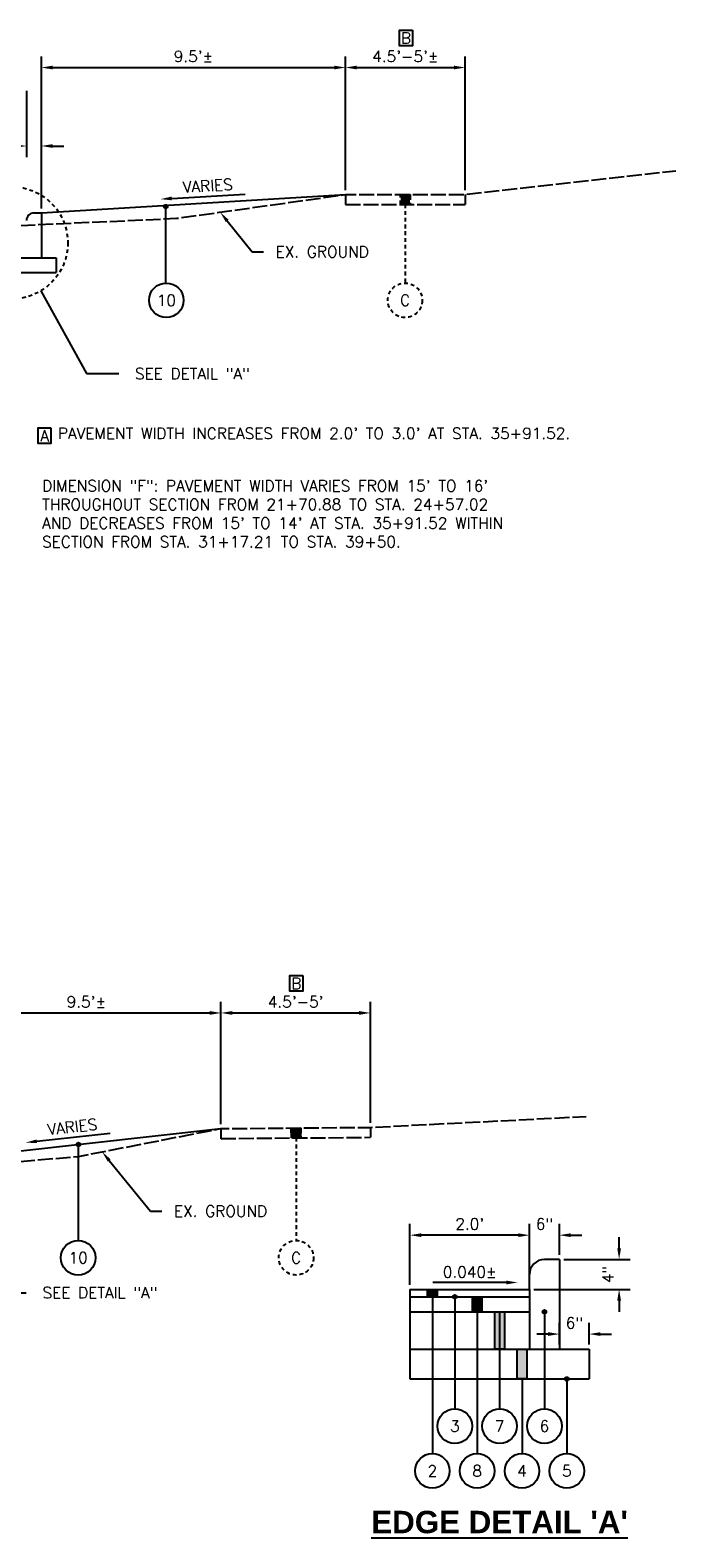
# Model space of a CAD drawing. Header units: feet. Extents: x 1490463 to 2981251, y 656138 to 1312330.
# Tile 10 of 13: x 1490692 to 1490714, y 656318 to 656369. Entities that reach past the tile are written whole.
import ezdxf
from ezdxf import colors
from ezdxf.entities.mleader import LeaderData, LeaderLine
from ezdxf.enums import TextEntityAlignment as Align
from ezdxf.math import Vec2, Vec3

# ---------------------------------------------------------------- set-up
doc = ezdxf.new("R2010")
doc.units = ezdxf.units.FT
doc.header["$MEASUREMENT"] = 0
doc.linetypes.add('C', pattern=[0.6, 0.5, -0.1])
doc.linetypes.add('DASHED', pattern=[0.75, 0.5, -0.25])
doc.layers.add('E-PAVEMENT', color=27, linetype='C')
doc.layers.add('P-LABEL', color=7, linetype='Continuous')
doc.styles.add('C1', font='simplex.shx')
doc.styles.add('SOLID', font='arialbd.ttf')
doc.styles.get("Standard").update_dxf_attribs({"font": 'simplex.shx'})
doc.dimstyles.new('COEC', dxfattribs={"dimscale": 13.9, "dimtxt": 0.18, "dimasz": 0.18, "dimexe": 0.18, "dimexo": 0.0625, "dimgap": 0.09, "dimtad": 1, "dimzin": 0, "dimdsep": 46, "dimtxsty": 'Standard', "dimcen": 0.09, "dimclrd": 256, "dimclre": 256, "dimclrt": 256, "dimaunit": 1, "dimadec": 4, "dimazin": 0, "dimtfac": 1, "dimtofl": 0, "dimtmove": 0, "dimatfit": 3, "dimfxl": 1, "dimtolj": 1, "dimtzin": 0, "dimlwd": -1, "dimlwe": -1, "dimarcsym": 0})

# ---------------------------------------------------------------- blocks, each defined once
blk = doc.blocks.new('_None')
blk = doc.blocks.new('*D329')
at = {"layer": 'DEFPOINTS', "color": 0, "transparency": 16777216}
for p in [(1490703.738, 656335.624), (1490698.738, 656331.752), (1490703.738, 656331.793)]:
    blk.add_point(p, dxfattribs=at)
at = {"layer": 'P-LABEL', "transparency": 16777216}
for p, q in [((1490698.738, 656331.902), (1490698.738, 656335.999)), ((1490703.738, 656331.943), (1490703.738, 656335.999)), ((1490699.113, 656335.624), (1490703.363, 656335.624))]:
    blk.add_line(p, q, dxfattribs=at)
for points in [[(1490699.113, 656335.687), (1490699.113, 656335.562), (1490698.738, 656335.624)], [(1490703.363, 656335.687), (1490703.363, 656335.562), (1490703.738, 656335.624)]]:
    blk.add_solid(points, dxfattribs=at)
at = {"layer": 'P-LABEL', "transparency": 16777216, "insert": (1490701.238, 656335.997), "char_height": 0.375, "attachment_point": 5}
blk.add_mtext("\\A1;4.5'-5' ", dxfattribs=at)
blk = doc.blocks.new('*D333')
at = {"layer": 'DEFPOINTS', "color": 0, "transparency": 16777216}
for p in [(1490692.226, 656366.647), (1490692.726, 656364.647), (1490692.726, 656362.407)]:
    blk.add_point(p, dxfattribs=at)
at = {"layer": 'P-LABEL', "transparency": 16777216}
for p, q in [((1490692.226, 656366.497), (1490692.226, 656364.272)), ((1490691.851, 656364.647), (1490690.676, 656364.647)), ((1490692.726, 656362.557), (1490692.726, 656365.022)), ((1490693.101, 656364.647), (1490693.476, 656364.647))]:
    blk.add_line(p, q, dxfattribs=at)
for points in [[(1490691.851, 656364.709), (1490691.851, 656364.584), (1490692.226, 656364.647)], [(1490693.101, 656364.709), (1490693.101, 656364.584), (1490692.726, 656364.647)]]:
    blk.add_solid(points, dxfattribs=at)
at = {"layer": 'P-LABEL', "transparency": 16777216, "insert": (1490691.076, 656365.02), "char_height": 0.375, "attachment_point": 5}
blk.add_mtext('\\A1;6"', dxfattribs=at)
blk = doc.blocks.new('*D334')
at = {"layer": 'DEFPOINTS', "color": 0, "transparency": 16777216}
for p in [(1490706.909, 656367.274), (1490702.909, 656363.024), (1490706.909, 656363.024)]:
    blk.add_point(p, dxfattribs=at)
at = {"layer": 'P-LABEL', "transparency": 16777216}
for p, q in [((1490702.909, 656363.174), (1490702.909, 656367.649)), ((1490706.909, 656363.174), (1490706.909, 656367.649)), ((1490703.284, 656367.274), (1490706.534, 656367.274))]:
    blk.add_line(p, q, dxfattribs=at)
for points in [[(1490703.284, 656367.337), (1490703.284, 656367.212), (1490702.909, 656367.274)], [(1490706.534, 656367.337), (1490706.534, 656367.212), (1490706.909, 656367.274)]]:
    blk.add_solid(points, dxfattribs=at)
at = {"layer": 'P-LABEL', "transparency": 16777216, "insert": (1490704.909, 656367.648), "char_height": 0.375, "attachment_point": 5}
blk.add_mtext("\\A1;4.5'-5'±", dxfattribs=at)
blk = doc.blocks.new('*D335')
at = {"layer": 'DEFPOINTS', "color": 0, "transparency": 16777216}
for p in [(1490702.909, 656367.274), (1490702.909, 656363.024), (1490692.726, 656362.407)]:
    blk.add_point(p, dxfattribs=at)
at = {"layer": 'P-LABEL', "transparency": 16777216}
for p, q in [((1490692.726, 656362.557), (1490692.726, 656367.649)), ((1490702.909, 656363.174), (1490702.909, 656367.649)), ((1490693.101, 656367.274), (1490702.534, 656367.274))]:
    blk.add_line(p, q, dxfattribs=at)
for points in [[(1490693.101, 656367.337), (1490693.101, 656367.212), (1490692.726, 656367.274)], [(1490702.534, 656367.337), (1490702.534, 656367.212), (1490702.909, 656367.274)]]:
    blk.add_solid(points, dxfattribs=at)
at = {"layer": 'P-LABEL', "transparency": 16777216, "insert": (1490697.817, 656367.648), "char_height": 0.375, "attachment_point": 5}
blk.add_mtext("\\A1;9.5'%%P", dxfattribs=at)
blk = doc.blocks.new('*D351')
at = {"layer": 'DEFPOINTS', "color": 0, "transparency": 16777216}
for p in [(1490698.738, 656335.624), (1490698.738, 656331.752), (1490689.726, 656330.749)]:
    blk.add_point(p, dxfattribs=at)
at = {"layer": 'P-LABEL', "transparency": 16777216}
for p, q in [((1490689.726, 656330.899), (1490689.726, 656335.999)), ((1490698.738, 656331.902), (1490698.738, 656335.999)), ((1490690.101, 656335.624), (1490698.363, 656335.624))]:
    blk.add_line(p, q, dxfattribs=at)
for points in [[(1490690.101, 656335.687), (1490690.101, 656335.562), (1490689.726, 656335.624)], [(1490698.363, 656335.687), (1490698.363, 656335.562), (1490698.738, 656335.624)]]:
    blk.add_solid(points, dxfattribs=at)
at = {"layer": 'P-LABEL', "transparency": 16777216, "insert": (1490694.232, 656335.997), "char_height": 0.375, "attachment_point": 5}
blk.add_mtext("\\A1;9.5'%%P", dxfattribs=at)
blk = doc.blocks.new('*D357')
at = {"layer": 'DEFPOINTS', "color": 0, "transparency": 16777216}
for p in [(1490709.065, 656328.184), (1490710.065, 656327.371), (1490709.065, 656326.871)]:
    blk.add_point(p, dxfattribs=at)
at = {"layer": 'P-LABEL', "transparency": 16777216}
for p, q in [((1490709.065, 656327.021), (1490709.065, 656328.559)), ((1490710.065, 656327.521), (1490710.065, 656328.559)), ((1490708.69, 656328.184), (1490708.315, 656328.184)), ((1490710.44, 656328.184), (1490710.815, 656328.184))]:
    blk.add_line(p, q, dxfattribs=at)
for points in [[(1490708.69, 656328.247), (1490708.69, 656328.122), (1490709.065, 656328.184)], [(1490710.44, 656328.247), (1490710.44, 656328.122), (1490710.065, 656328.184)]]:
    blk.add_solid(points, dxfattribs=at)
at = {"layer": 'P-LABEL', "transparency": 16777216, "insert": (1490709.565, 656328.557), "char_height": 0.375, "attachment_point": 5}
blk.add_mtext('\\A1;6"', dxfattribs=at)
blk = doc.blocks.new('*D358')
at = {"layer": 'DEFPOINTS', "color": 0, "transparency": 16777216}
for p in [(1490705.065, 656328.184), (1490705.065, 656326.371), (1490709.065, 656326.371)]:
    blk.add_point(p, dxfattribs=at)
at = {"layer": 'P-LABEL', "transparency": 16777216}
for p, q in [((1490705.065, 656326.521), (1490705.065, 656328.559)), ((1490709.065, 656326.521), (1490709.065, 656328.559)), ((1490708.69, 656328.184), (1490705.44, 656328.184))]:
    blk.add_line(p, q, dxfattribs=at)
for points in [[(1490705.44, 656328.247), (1490705.44, 656328.122), (1490705.065, 656328.184)], [(1490708.69, 656328.247), (1490708.69, 656328.122), (1490709.065, 656328.184)]]:
    blk.add_solid(points, dxfattribs=at)
at = {"layer": 'P-LABEL', "transparency": 16777216, "insert": (1490707.065, 656328.557), "char_height": 0.375, "attachment_point": 5}
blk.add_mtext("\\A1;2.0'", dxfattribs=at)
blk = doc.blocks.new('*D356')
at = {"layer": 'DEFPOINTS', "color": 0, "transparency": 16777216}
for p in [(1490710.065, 656327.371), (1490709.065, 656326.371), (1490712.065, 656326.371)]:
    blk.add_point(p, dxfattribs=at)
at = {"layer": 'P-LABEL', "transparency": 16777216}
for p, q in [((1490712.065, 656327.746), (1490712.065, 656328.121)), ((1490710.215, 656327.371), (1490712.44, 656327.371)), ((1490709.215, 656326.371), (1490712.44, 656326.371)), ((1490712.065, 656325.996), (1490712.065, 656325.621))]:
    blk.add_line(p, q, dxfattribs=at)
for points in [[(1490712.003, 656327.746), (1490712.128, 656327.746), (1490712.065, 656327.371)], [(1490712.003, 656325.996), (1490712.128, 656325.996), (1490712.065, 656326.371)]]:
    blk.add_solid(points, dxfattribs=at)
at = {"layer": 'P-LABEL', "transparency": 16777216, "insert": (1490711.692, 656326.871), "char_height": 0.375, "attachment_point": 5, "rotation": 90}
blk.add_mtext('\\A1;4"', dxfattribs=at)
blk = doc.blocks.new('*D359')
at = {"layer": 'DEFPOINTS', "color": 0, "transparency": 16777216}
for p in [(1490711.065, 656324.873), (1490710.065, 656324.371), (1490711.065, 656324.371)]:
    blk.add_point(p, dxfattribs=at)
at = {"layer": 'P-LABEL', "transparency": 16777216}
for p, q in [((1490710.065, 656324.521), (1490710.065, 656325.248)), ((1490711.065, 656324.521), (1490711.065, 656325.248)), ((1490709.69, 656324.873), (1490709.315, 656324.873)), ((1490711.44, 656324.873), (1490711.815, 656324.873))]:
    blk.add_line(p, q, dxfattribs=at)
for points in [[(1490709.69, 656324.936), (1490709.69, 656324.811), (1490710.065, 656324.873)], [(1490711.44, 656324.936), (1490711.44, 656324.811), (1490711.065, 656324.873)]]:
    blk.add_solid(points, dxfattribs=at)
at = {"layer": 'P-LABEL', "transparency": 16777216, "insert": (1490710.565, 656325.246), "char_height": 0.375, "attachment_point": 5}
blk.add_mtext('\\A1;6"', dxfattribs=at)

msp = doc.modelspace()

# ---------------------------------------------------------------- hatches: boundary and pattern name
at = {"layer": 'E-PAVEMENT'}
h = msp.add_hatch(color=256, dxfattribs=at)
h.dxf.hatch_style = 1
h.paths.add_polyline_path([(1490704.749, 656363.024), (1490705.069, 656363.024), (1490705.069, 656362.691), (1490704.749, 656362.691)])
h = msp.add_hatch(color=256, dxfattribs=at)
h.dxf.hatch_style = 1
h.paths.add_polyline_path([(1490701.092, 656331.771), (1490701.412, 656331.774), (1490701.415, 656331.441), (1490701.095, 656331.438)])
at = {"layer": 'P-LABEL'}
h = msp.add_hatch(color=256, dxfattribs=at)
h.dxf.hatch_style = 1
edge = h.paths.add_edge_path()
edge.add_arc((1490696.893, 656362.62), 0.0625, 0, 360)
h = msp.add_hatch(color=256, dxfattribs=at)
h.dxf.hatch_style = 1
edge = h.paths.add_edge_path()
edge.add_arc((1490693.967, 656331.221), 0.0625, 0, 360)
h = msp.add_hatch(color=256, dxfattribs=at)
h.dxf.hatch_style = 1
h.paths.add_polyline_path([(1490705.976, 656326.371), (1490705.656, 656326.371), (1490705.656, 656326.121), (1490705.976, 656326.121)])
h = msp.add_hatch(color=256, dxfattribs=at)
h.dxf.hatch_style = 1
edge = h.paths.add_edge_path()
edge.add_arc((1490706.565, 656326.121), 0.0625, 0, 360)
h = msp.add_hatch(color=256, dxfattribs=at)
h.dxf.hatch_style = 1
h.paths.add_polyline_path([(1490707.475, 656325.621), (1490707.155, 656325.621), (1490707.155, 656326.121), (1490707.475, 656326.121)])
h = msp.add_hatch(color=256, dxfattribs=at)
h.dxf.hatch_style = 1
edge = h.paths.add_edge_path()
edge.add_arc((1490709.565, 656325.621), 0.0625, 0, 360)
h = msp.add_hatch(color=256, dxfattribs=at)
h.dxf.hatch_style = 1
h.paths.add_polyline_path([(1490708.225, 656324.371), (1490707.905, 656324.371), (1490707.905, 656325.621), (1490708.225, 656325.621)])
h = msp.add_hatch(color=256, dxfattribs=at)
h.dxf.hatch_style = 1
h.paths.add_polyline_path([(1490708.975, 656323.371), (1490708.655, 656323.371), (1490708.655, 656324.371), (1490708.975, 656324.371)])
h = msp.add_hatch(color=256, dxfattribs=at)
h.dxf.hatch_style = 1
edge = h.paths.add_edge_path()
edge.add_arc((1490710.315, 656323.371), 0.0625, 0, 360)

# ---------------------------------------------------------------- linework, layer by layer
at = {"layer": 'E-PAVEMENT', "flags": 128}
for points in [[(1490690.226, 656361.907), (1490697.266, 656362.227), (1490702.909, 656363.024), (1490706.909, 656363.024), (1490713.964, 656363.817)], [(1490702.909, 656363.024), (1490702.909, 656362.691)], [(1490704.749, 656363.024), (1490705.069, 656363.024), (1490705.069, 656362.691), (1490704.749, 656362.691), (1490704.749, 656363.024)], [(1490706.909, 656363.024), (1490706.909, 656362.691)], [(1490702.909, 656362.691), (1490706.909, 656362.691)], [(1490687.229, 656330.249), (1490693.967, 656330.821), (1490698.738, 656331.752), (1490703.738, 656331.793), (1490710.967, 656332.159)], [(1490698.738, 656331.752), (1490698.738, 656331.413)], [(1490701.092, 656331.771), (1490701.412, 656331.774), (1490701.415, 656331.441), (1490701.095, 656331.438), (1490701.092, 656331.771)], [(1490701.095, 656331.438), (1490701.092, 656331.771)], [(1490701.415, 656331.441), (1490701.412, 656331.774)], [(1490703.738, 656331.793), (1490703.738, 656331.46)], [(1490698.738, 656331.413), (1490698.772, 656331.419), (1490703.738, 656331.46)]]:
    msp.add_lwpolyline(points, dxfattribs=at)
at = {"layer": 'E-PAVEMENT', "linetype": 'DASHED', "ltscale": 0.25, "flags": 128}
for points in [[(1490704.909, 656362.691), (1490704.909, 656360.06)], [(1490701.255, 656331.44), (1490701.255, 656328.007)]]:
    msp.add_lwpolyline(points, dxfattribs=at)
at = {"layer": 'E-PAVEMENT', "linetype": 'DASHED', "ltscale": 0.25}
for centre in [(1490704.899, 656359.481), (1490701.255, 656327.428)]:
    msp.add_circle(centre, 0.579, dxfattribs=at)
at = {"layer": 'P-LABEL'}
msp.add_line((1490692.726, 656362.557), (1490692.726, 656365.015), dxfattribs=at)
at = {"layer": 'P-LABEL', "flags": 128}
for points in [[(1490705.146, 656368.526), (1490705.146, 656368.262), (1490705.146, 656367.999), (1490704.719, 656367.999), (1490704.719, 656368.262), (1490704.719, 656368.526), (1490704.932, 656368.526)], [(1490693.048, 656355.21), (1490693.048, 656354.947), (1490693.048, 656354.683), (1490692.621, 656354.683), (1490692.621, 656354.947), (1490692.621, 656355.21), (1490692.835, 656355.21)], [(1490701.475, 656336.875), (1490701.475, 656336.612), (1490701.475, 656336.348), (1490701.048, 656336.348), (1490701.048, 656336.612), (1490701.048, 656336.875), (1490701.262, 656336.875)]]:
    msp.add_lwpolyline(points, close=True, dxfattribs=at)
for points in [[(1490692.726, 656362.407), (1490702.909, 656363.024)], [(1490696.893, 656360.06), (1490696.893, 656362.62)], [(1490692.476, 656362.407), (1490692.726, 656362.407)], [(1490692.726, 656362.407), (1490692.726, 656360.907)], [(1490690.226, 656360.907), (1490693.226, 656360.907)], [(1490693.226, 656360.907), (1490693.226, 656360.407)], [(1490690.226, 656360.407), (1490693.226, 656360.407)], [(1490689.726, 656330.749), (1490698.738, 656331.752)], [(1490693.967, 656328.007), (1490693.967, 656331.221)], [(1490710.065, 656327.371), (1490709.565, 656327.371)], [(1490710.065, 656327.371), (1490710.065, 656324.371)], [(1490709.065, 656326.371), (1490709.065, 656326.871)], [(1490705.065, 656326.371), (1490705.065, 656323.371)], [(1490705.065, 656326.371), (1490709.065, 656326.371)], [(1490705.976, 656326.121), (1490705.656, 656326.121), (1490705.656, 656326.371)], [(1490705.976, 656326.371), (1490705.976, 656326.121)], [(1490709.065, 656326.371), (1490709.065, 656324.371)], [(1490705.065, 656326.121), (1490709.065, 656326.121)], [(1490705.816, 656326.121), (1490705.814, 656320.871)], [(1490706.565, 656326.121), (1490706.565, 656322.371)], [(1490707.475, 656325.621), (1490707.155, 656325.621), (1490707.155, 656326.121), (1490707.475, 656326.121), (1490707.475, 656325.621)], [(1490707.315, 656326.121), (1490707.313, 656320.871)], [(1490705.065, 656325.621), (1490709.065, 656325.621)], [(1490708.225, 656324.371), (1490707.905, 656324.371), (1490707.905, 656325.621), (1490708.225, 656325.621), (1490708.225, 656324.371)], [(1490708.065, 656325.621), (1490708.065, 656322.371)], [(1490709.565, 656325.559), (1490709.565, 656322.371)], [(1490705.065, 656324.371), (1490711.065, 656324.371)], [(1490708.975, 656323.371), (1490708.655, 656323.371), (1490708.655, 656324.371), (1490708.975, 656324.371), (1490708.975, 656323.371)], [(1490711.065, 656324.371), (1490711.065, 656323.371)], [(1490705.065, 656323.371), (1490711.065, 656323.371)], [(1490708.815, 656323.371), (1490708.815, 656320.871)], [(1490709.565, 656323.371), (1490709.565, 656322.371)], [(1490710.315, 656323.371), (1490710.315, 656320.871)]]:
    msp.add_lwpolyline(points, dxfattribs=at)
at = {"layer": 'P-LABEL', "linetype": 'ByBlock', "lineweight": -2}
for points in [[(1490697.088, 656362.891), (1490699.547, 656363.04)], [(1490692.577, 656331.326), (1490695.025, 656331.599)], [(1490708.294, 656326.6), (1490705.831, 656326.6)]]:
    msp.add_lwpolyline(points, dxfattribs=at)
at = {"layer": 'P-LABEL', "linetype": 'DASHED', "ltscale": 0.25}
msp.add_circle((1490691.735, 656361.403), 1.878, dxfattribs=at)
at = {"layer": 'P-LABEL'}
for centre, radius in [((1490696.893, 656362.62), 0.0625), ((1490696.909, 656359.481), 0.579), ((1490693.967, 656331.221), 0.0625), ((1490693.958, 656327.429), 0.579), ((1490706.565, 656326.121), 0.0625), ((1490709.565, 656325.621), 0.0625), ((1490710.315, 656323.371), 0.0625), ((1490706.565, 656321.792), 0.579), ((1490708.065, 656321.792), 0.579), ((1490709.565, 656321.792), 0.579), ((1490705.814, 656320.292), 0.579), ((1490707.313, 656320.292), 0.579), ((1490708.815, 656320.292), 0.579), ((1490710.315, 656320.292), 0.579)]:
    msp.add_circle(centre, radius, dxfattribs=at)
for centre, radius in [((1490692.476, 656362.157), 0.25), ((1490709.565, 656326.871), 0.5)]:
    msp.add_arc(centre, radius, 90, 180, dxfattribs=at)
for points in [[(1490697.092, 656362.829), (1490696.714, 656362.869), (1490697.084, 656362.954)], [(1490692.584, 656331.264), (1490692.204, 656331.285), (1490692.57, 656331.389)], [(1490708.294, 656326.537), (1490708.669, 656326.6), (1490708.294, 656326.662)]]:
    msp.add_solid(points, dxfattribs=at)

# ---------------------------------------------------------------- texts
at = {"layer": 'E-PAVEMENT', "style": 'C1'}
for p in [(1490704.899, 656359.481), (1490701.255, 656327.428)]:
    msp.add_text('C', height=0.375, dxfattribs=at).set_placement(p, align=Align.MIDDLE_CENTER)
at = {"layer": 'P-LABEL', "style": 'C1'}
for s, p in [('B', (1490704.932, 656368.262)), ('10', (1490696.909, 656359.481)), ('A', (1490692.835, 656354.947)), ('B', (1490701.262, 656336.612)), ('10', (1490693.958, 656327.429)), ('3', (1490706.565, 656321.792)), ('7', (1490708.065, 656321.792)), ('6', (1490709.565, 656321.792)), ('2', (1490705.814, 656320.292)), ('8', (1490707.313, 656320.292)), ('4', (1490708.815, 656320.292)), ('5', (1490710.315, 656320.292))]:
    msp.add_text(s, height=0.375, dxfattribs=at).set_placement(p, align=Align.MIDDLE_CENTER)
at = {"layer": 'P-LABEL'}
for s, rotation, p in [('VARIES', 3.4656, (1490698.306, 656363.13)), ('VARIES', 6.3492, (1490693.781, 656331.626)), ('0.040±', 0, (1490707.064, 656326.764))]:
    msp.add_text(s, height=0.375, rotation=rotation, dxfattribs=at).set_placement(p, align=Align.CENTER)
at = {"layer": 'P-LABEL', "char_height": 0.375, "width": 17.28663, "attachment_point": 1, "style": 'C1'}
for s, insert in [("PAVEMENT WIDTH INCREASES FROM 2.0' TO 3.0' AT STA. 35+91.52.", (1490693.279, 656355.215)), ('DIMENSION "F": PAVEMENT WIDTH VARIES FROM 15\' TO 16\' THROUGHOUT SECTION FROM 21+70.88 TO STA. 24+57.02 AND DECREASES FROM 15\' TO 14\' AT STA. 35+91.52 WITHIN SECTION FROM STA. 31+17.21 TO STA. 39+50. ', (1490692.752, 656353.461))]:
    msp.add_mtext(s, dxfattribs=dict(at, insert=insert))
at = {"layer": 'P-LABEL', "insert": (1490708.065, 656318.576), "char_height": 0.75, "attachment_point": 5, "style": 'SOLID'}
msp.add_mtext_dynamic_manual_height_columns("{\\LEDGE DETAIL 'A'}", width=56.0018, gutter_width=10, heights=[0], dxfattribs=at)

# ---------------------------------------------------------------- dimensions: what is measured, and where the dimension line sits
at = {"layer": 'P-LABEL'}
for base, p1, p2, text, picture, middle in [((1490702.909, 656367.274), (1490692.726, 656362.407), (1490702.909, 656363.024), "9.5'%%P", '*D335', (1490697.817, 656367.648)), ((1490706.909, 656367.274), (1490702.909, 656363.024), (1490706.909, 656363.024), "4.5'-5'±", '*D334', (1490704.909, 656367.648)), ((1490698.738, 656335.624), (1490689.726, 656330.749), (1490698.738, 656331.752), "9.5'%%P", '*D351', (1490694.232, 656335.997)), ((1490703.738, 656335.624), (1490698.738, 656331.752), (1490703.738, 656331.793), "4.5'-5' ", '*D329', (1490701.238, 656335.997))]:
    dim = msp.add_linear_dim(base=base, p1=p1, p2=p2, text=text, dimstyle='COEC', override={"dimscale": 3, "dimtxt": 0.125, "dimasz": 0.125, "dimexe": 0.125, "dimexo": 0.05, "dimgap": 0.05}, dxfattribs=at)
    dim.commit()
    dim.dimension.update_dxf_attribs({"geometry": picture, "text_midpoint": middle})
dim = msp.add_linear_dim(base=(1490692.726, 656364.647), p1=(1490692.226, 656366.647), p2=(1490692.726, 656362.407), text='6"', dimstyle='COEC', override={"dimscale": 3, "dimtxt": 0.125, "dimasz": 0.125, "dimexe": 0.125, "dimexo": 0.05, "dimgap": 0.05}, dxfattribs=at)
dim.commit()
dim.dimension.update_dxf_attribs({"geometry": '*D333', "text_midpoint": (1490691.076, 656364.647), "dimtype": 160})
for base, p1, p2, angle, text, picture, middle in [((1490705.065, 656328.184), (1490709.065, 656326.371), (1490705.065, 656326.371), 180, "2.0'", '*D358', (1490707.065, 656328.557)), ((1490709.065, 656328.184), (1490710.065, 656327.371), (1490709.065, 656326.871), 180, '6"', '*D357', (1490709.565, 656328.557)), ((1490712.065, 656326.371), (1490710.065, 656327.371), (1490709.065, 656326.371), 90, '4"', '*D356', (1490711.692, 656326.871)), ((1490711.065, 656324.873), (1490710.065, 656324.371), (1490711.065, 656324.371), 180, '6"', '*D359', (1490710.565, 656325.246))]:
    dim = msp.add_linear_dim(base=base, p1=p1, p2=p2, angle=angle, text=text, dimstyle='COEC', override={"dimscale": 3, "dimtxt": 0.125, "dimasz": 0.125, "dimexe": 0.125, "dimexo": 0.05, "dimgap": 0.05}, dxfattribs=at)
    dim.commit()
    dim.dimension.update_dxf_attribs({"geometry": picture, "text_midpoint": middle})

# ---------------------------------------------------------------- leaders
ml = msp.add_multileader_mtext('Standard', dxfattribs=at)
ml.set_content('EX. GROUND', color=256)
ml.set_leader_properties()
ml.build(insert=Vec2(0, 0))
ml.multileader.update_dxf_attribs({"dogleg_length": 0.125, "arrow_head_size": 0.375, "scale": 3})
ctx = ml.context
ctx.base_point, ctx.scale, ctx.char_height, ctx.arrow_head_size, ctx.landing_gap_size, ctx.plane_origin = Vec3(1490700.16, 656361.105), 3, 0.375, 0.375, 0.27, Vec3(1490698.711, 656362.431)
ctx.text_align_type = 1
notes = []
notes.append((ctx, [(1, (1, 1, 0), (1490699.785, 656361.105), (1, 0), 0.375, [(0, [(1490698.711, 656362.431)], 0, [])])]))
ctx.mtext.insert, ctx.mtext.alignment, ctx.mtext.flow_direction = Vec3(1490702.127, 656361.293), 2, 5
at = {"layer": 'P-LABEL', "linetype": 'DASHED', "ltscale": 0.25}
ml = msp.add_multileader_mtext('Standard', dxfattribs=at)
ml.set_content('SEE DETAIL "A"', color=256)
ml.set_leader_properties()
ml.set_arrow_properties(name='NONE')
ml.build(insert=Vec2(0, 0))
ml.multileader.update_dxf_attribs({"text_right_attachment_type": 6, "dogleg_length": 0.36, "arrow_head_size": 0.375, "scale": 3})
ctx = ml.context
ctx.base_point, ctx.scale, ctx.char_height, ctx.arrow_head_size, ctx.landing_gap_size, ctx.plane_origin = Vec3(1490695.314, 656357.026), 3, 0.375, 0.375, 0.27, Vec3(1490691.671, 656359.05)
ctx.right_attachment, ctx.text_align_type = 6, 1
notes.append((ctx, [(0, (1, 1, 0), (1490694.234, 656357.026), (1, 0), 1.08, [(0, [(1490692.71, 656359.797)], 0, [])])]))
ctx.mtext.insert, ctx.mtext.alignment, ctx.mtext.flow_direction = Vec3(1490697.78, 656357.214), 2, 5
at = {"layer": 'P-LABEL'}
ml = msp.add_multileader_mtext('Standard', dxfattribs=at)
ml.set_content('EX. GROUND', color=256)
ml.set_leader_properties()
ml.build(insert=Vec2(0, 0))
ml.multileader.update_dxf_attribs({"dogleg_length": 0.125, "arrow_head_size": 0.375, "scale": 3})
ctx = ml.context
ctx.base_point, ctx.scale, ctx.char_height, ctx.arrow_head_size, ctx.landing_gap_size, ctx.plane_origin = Vec3(1490696.757, 656328.989), 3, 0.375, 0.375, 0.27, Vec3(1490695.063, 656330.725)
ctx.text_align_type = 1
notes.append((ctx, [(1, (1, 1, 0), (1490696.382, 656328.989), (1, 0), 0.375, [(0, [(1490694.76, 656330.975)], 0, [])])]))
ctx.mtext.insert, ctx.mtext.alignment, ctx.mtext.flow_direction = Vec3(1490698.724, 656329.176), 2, 5
at = {"layer": 'P-LABEL', "linetype": 'DASHED', "ltscale": 0.25}
ml = msp.add_multileader_mtext('Standard', dxfattribs=at)
ml.set_content('SEE DETAIL "A"', color=256)
ml.set_leader_properties()
ml.set_arrow_properties(name='NONE')
ml.build(insert=Vec2(0, 0))
ml.multileader.update_dxf_attribs({"text_right_attachment_type": 6, "dogleg_length": 0.36, "arrow_head_size": 0.375, "scale": 3})
ctx = ml.context
ctx.base_point, ctx.scale, ctx.char_height, ctx.arrow_head_size, ctx.landing_gap_size, ctx.plane_origin = Vec3(1490692.218, 656326.259), 3, 0.375, 0.375, 0.27, Vec3(1490688.662, 656327.146)
ctx.right_attachment, ctx.text_align_type = 6, 1
notes.append((ctx, [(0, (1, 1, 0), (1490691.138, 656326.259), (1, 0), 1.08, [(0, [(1490689.701, 656327.894)], 0, [])])]))
ctx.mtext.insert, ctx.mtext.alignment, ctx.mtext.flow_direction = Vec3(1490694.685, 656326.446), 2, 5
for ctx, leaders in notes:
    for number, flags, end, landing, length, lines in leaders:
        leader = LeaderData()
        leader.index, (leader.has_last_leader_line, leader.has_dogleg_vector, leader.attachment_direction) = number, flags
        leader.last_leader_point, leader.dogleg_vector, leader.dogleg_length = Vec3(end), Vec3(landing), length
        for number, points, colour, breaks in lines:
            line = LeaderLine()
            line.index, line.vertices, line.color, line.breaks = number, Vec3.list(points), colors.encode_raw_color(colour), breaks
            leader.lines.append(line)
        ctx.leaders.append(leader)

doc.saveas('drawing.dxf')
